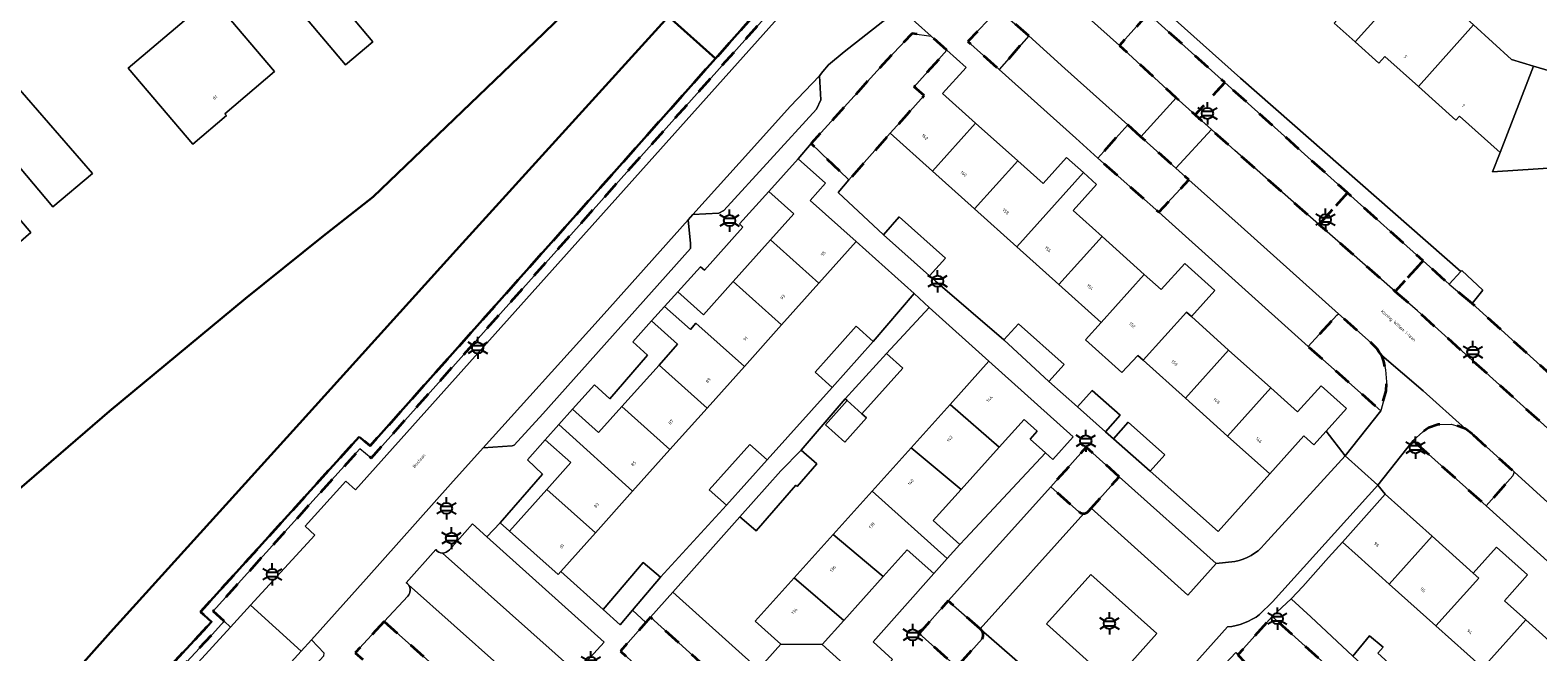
# Model space of a CAD drawing. Extents: x 105780 to 185197, y 477999 to 525027.
# Tile 221 of 256: x 108514 to 108685, y 479620 to 479691. Entities that reach past the tile are written whole.
import ezdxf
from ezdxf.enums import TextEntityAlignment as Align

# ---------------------------------------------------------------- set-up
doc = ezdxf.new("R2010")
doc.units = 0
doc.linetypes.add('XX-HIDDEN', pattern=[4, 2, -2])
for name, color, linetype, lineweight in [('B-GV-GR-MATERIAALGRENS-G', 252, 'XX-HIDDEN', 35), ('B-RO-IE-MEUBILAIR_WEGMEUBILAIR-S', 252, 'Continuous', 25), ('B-WE-GW-WATERGANG_SLOOT_INSTEEK-G', 252, 'Continuous', 30), ('B-XX-KG-KADASTRAAL_BEBOUWING-G', 252, 'Continuous', 20), ('B1-WE-OG-BEBOUWING-T18', 7, 'Continuous', 18), ('B1-WE-OG-TERREIN_ERF-GV', 252, 'Continuous', 18), ('B1-WE-OG-TOPOGRAFIE-T18', 10, 'Continuous', 18), ('B1-WE-VH-VERHARDING_ASFALT-GV', 252, 'Continuous', 18), ('B1-WE-VH-VERHARDING_BETONSTRAATSTEEN-GV', 252, 'Continuous', 18), ('B1-WE-VH-VERHARDING_TEGEL-GV', 252, 'Continuous', 18)]:
    doc.layers.add(name, color=color, linetype=linetype, lineweight=lineweight)
doc.styles.add('NLCS-ISO', font='NLCS-ISO.ttf')
doc.styles.add('NLCS-ISO-M200-T18', font='NLCS-ISO.ttf', dxfattribs={"height": 0.36})

# ---------------------------------------------------------------- blocks, each defined once
blk = doc.blocks.new('B-SIE-WEG_LICHTMAST-SO')
at = {"ltscale": 0.1}
for p, q in [((-1.1, 0.63), (-2.19, 1.27)), ((0, 1.27), (0, 2.53)), ((1.1, 0.63), (2.19, 1.27)), ((-1.1, -0.63), (-2.19, -1.27)), ((0, -1.27), (0, -2.53)), ((1.1, -0.63), (2.19, -1.27))]:
    blk.add_line(p, q, dxfattribs=at)
at = {"flags": 128}
for points in [[(-1.16, 0.5), (1.16, 0.5)], [(-1.16, -0.5), (1.16, -0.5)]]:
    blk.add_lwpolyline(points, dxfattribs=at)
at = {"ltscale": 0.1}
blk.add_circle((0, 0), 1.27, dxfattribs=at)
at = {"style": 'NLCS-ISO'}
blk.add_attdef('TYPE', text='', height=1.8, dxfattribs=at).set_placement((0, 2.53), align=Align.BOTTOM_CENTER)

msp = doc.modelspace()

# ---------------------------------------------------------------- linework, layer by layer
at = {"layer": 'B-GV-GR-MATERIAALGRENS-G', "flags": 128}
for points in [[(108598.303, 479692.723), (108605.861, 479701.238), (108605.63, 479703.053), (108604.682, 479702.582), (108604.811, 479701.567), (108600.415, 479696.684), (108599.851, 479696.058), (108597.685, 479693.653), (108595.497, 479691.224), (108592.123, 479687.44), (108552.939, 479643.49), (108551.687, 479644.514), (108533.72, 479624.677), (108534.953, 479623.548), (108519.728, 479607.091), (108506.237, 479592.248), (108505.706, 479591.823), (108505.239, 479591.611), (108503.971, 479591.372), (108503.007, 479591.389), (108501.856, 479591.582), (108501.477, 479591.732), (108494.675, 479599.95), (108493.488, 479599.826), (108496.057, 479596.796), (108501.296, 479590.621), (108505.252, 479590.519), (108506.242, 479590.968), (108506.99, 479591.59), (108520.465, 479606.415), (108535.047, 479622.15), (108536.37, 479623.607), (108535.13, 479624.744), (108551.791, 479643.138), (108553.047, 479642.109)], [(108627.621, 479689.985), (108624.171, 479692.987), (108620.714, 479689.345), (108624.272, 479686.168)], [(108641.18, 479692.515), (108637.919, 479688.897), (108644.361, 479682.97), (108646.503, 479681.032), (108649.848, 479684.717)], [(108618.353, 479688.357), (108616.565, 479689.96), (108614.425, 479690.268), (108611.574, 479687.288), (108602.957, 479677.77), (108607.243, 479673.644), (108611.924, 479678.943), (108613.798, 479681.032), (108615.764, 479683.223), (108614.647, 479684.225)], [(108649.848, 479684.717), (108646.503, 479681.032), (108648.347, 479679.365), (108650.984, 479676.98), (108660.539, 479668.598), (108663.788, 479672.177)], [(108640.347, 479678.553), (108638.86, 479679.889), (108635.446, 479676.132), (108642.391, 479669.989), (108645.795, 479673.665), (108644.304, 479674.998)], [(108663.788, 479672.177), (108660.539, 479668.598), (108669.185, 479661.013), (108672.337, 479664.486)], [(108677.901, 479659.636), (108675.305, 479661.816), (108672.337, 479664.486), (108669.185, 479661.013), (108671.7, 479658.806), (108691.118, 479641.285), (108694.282, 479644.771)], [(108667.664, 479653.738), (108667.376, 479654.104), (108667.083, 479654.534), (108666.471, 479655.163), (108662.765, 479658.461), (108662.581, 479658.327), (108659.324, 479654.743), (108667.548, 479647.47), (108668.147, 479649.744), (108668.206, 479650.758), (108668.088, 479652.124), (108667.906, 479653.048)], [(108677.946, 479644.816), (108677.15, 479645.416), (108676.329, 479645.716), (108675.537, 479645.947), (108674.069, 479645.924), (108672.958, 479645.539), (108672.322, 479645.09), (108671.202, 479644.085), (108677.204, 479638.752), (108679.514, 479636.7), (108682.532, 479640.096), (108682.66, 479640.538)], [(108554.543, 479623.562), (108551.238, 479620.018), (108552.675, 479618.737), (108566.359, 479606.539), (108569.525, 479610.234)], [(108584.719, 479624.05), (108584.196, 479623.459), (108581.313, 479620.203), (108590.974, 479611.5), (108591.28, 479611.853), (108592.11, 479612.796), (108593.782, 479614.497), (108593.953, 479614.671), (108594.079, 479615.005), (108594.388, 479615.341)]]:
    msp.add_lwpolyline(points, close=True, dxfattribs=at)
for points in [[(108637.892, 479639.995), (108634.157, 479643.341), (108630.129, 479638.853), (108633.323, 479636.021)], [(108634.389, 479636.072), (108634.694, 479636.413), (108637.892, 479639.995)], [(108622.114, 479622.724), (108618.507, 479625.902), (108615.2, 479622.218), (108619.458, 479618.407), (108622.344, 479621.619)], [(108622.223, 479622.628), (108622.114, 479622.724)], [(108675.595, 479606.318), (108669.443, 479611.351), (108655.233, 479624.13), (108651.355, 479619.806), (108655.159, 479615.725)]]:
    msp.add_lwpolyline(points, dxfattribs=at)
for points in [[(108633.323, 479636.021, 0.2004429), (108633.867, 479635.822)], [(108633.867, 479635.822, 0.2024935), (108634.389, 479636.072)], [(108622.344, 479621.619, 0.3597), (108622.223, 479622.628)]]:
    msp.add_lwpolyline(points, format="xyb", dxfattribs=at)
at = {"layer": 'B-WE-GW-WATERGANG_SLOOT_INSTEEK-G', "flags": 128}
for points in [[(108598.459, 479696.986), (108598.557, 479698.338), (108598.543, 479699.614), (108598.393, 479701.01), (108596.975, 479702.427), (108595.84, 479703.187), (108593.706, 479704.926), (108590.932, 479706.061), (108591.292, 479704.76), (108591.554, 479702.92), (108591.035, 479700.707), (108590.472, 479698.711), (108589.788, 479696.645), (108588.837, 479694.848), (108587.6, 479693.096), (108586.787, 479692.202), (108592.123, 479687.44), (108595.497, 479691.224), (108597.685, 479693.653), (108597.906, 479694.295), (108598.27, 479695.773)], [(108551.687, 479644.514), (108552.939, 479643.49), (108592.123, 479687.44), (108586.787, 479692.202), (108563.401, 479666.493), (108544.226, 479645.218), (108523.507, 479622.347), (108505.333, 479601.992), (108504.72, 479601.439), (108503.509, 479600.915), (108502.121, 479600.726), (108494.675, 479599.95), (108501.477, 479591.732), (108501.856, 479591.582), (108503.007, 479591.389), (108503.971, 479591.372), (108505.239, 479591.611), (108505.706, 479591.823), (108506.237, 479592.248), (108519.728, 479607.091), (108534.953, 479623.548), (108533.72, 479624.677)]]:
    msp.add_lwpolyline(points, close=True, dxfattribs=at)
msp.add_lwpolyline([(108578.077, 479695.621), (108572.599, 479690.252), (108553.3, 479671.735), (108547.447, 479667.146), (108538.806, 479660.199), (108523.392, 479647.432), (108509.293, 479635.306), (108496.823, 479623.539), (108486.708, 479614.901), (108495.244, 479605.266), (108497.281, 479602.966), (108502.121, 479600.726), (108503.509, 479600.915), (108504.72, 479601.439), (108505.333, 479601.992), (108523.507, 479622.347), (108544.226, 479645.218), (108563.401, 479666.493), (108586.787, 479692.202)], dxfattribs=at)
at = {"layer": 'B-XX-KG-KADASTRAAL_BEBOUWING-G', "flags": 128}
for points in [[(108546.812, 479706.995), (108538.805, 479700.152), (108550.137, 479686.699), (108553.247, 479689.318), (108550.643, 479692.41), (108555.589, 479696.576)], [(108535.852, 479693.29), (108538.518, 479695.506), (108530.22, 479705.216), (108527.688, 479703.103), (108535.016, 479694.424), (108525.495, 479686.309), (108532.832, 479677.702), (108536.637, 479680.945), (108536.46, 479681.153), (108542.1, 479685.96)], [(108672.338, 479697.894), (108669.278, 479700.699), (108668.337, 479699.672), (108665.081, 479702.656), (108658.892, 479695.718), (108662.897, 479692.139), (108662.265, 479691.432), (108664.627, 479689.321)], [(108678.07, 479691.247), (108674.937, 479694.119), (108675.631, 479694.876), (108672.338, 479697.894), (108664.627, 479689.321), (108667.326, 479686.909), (108667.995, 479687.657), (108671.831, 479684.228)], [(108684.868, 479686.553), (108682.38, 479687.296), (108678.07, 479691.247), (108671.831, 479684.228), (108676.071, 479680.438), (108676.475, 479680.891), (108681.099, 479676.757)], [(108618.353, 479688.357), (108614.647, 479684.225), (108615.764, 479683.223), (108613.798, 479681.032), (108611.924, 479678.943), (108616.706, 479674.651), (108621.596, 479680.101), (108617.861, 479683.451), (108620.519, 479686.414)], [(108510.18, 479687.323), (108501.253, 479679.805), (108500.41, 479680.784), (108495.651, 479676.613), (108508.087, 479662.176), (108514.479, 479667.706), (108510.253, 479672.612), (108513.185, 479675.081), (108516.96, 479670.597), (108521.457, 479674.384)], [(108692.994, 479685.908), (108687.82, 479685.672), (108684.868, 479686.553), (108681.099, 479676.757), (108680.235, 479674.579), (108693.459, 479675.442)], [(108626.38, 479675.811), (108621.596, 479680.101), (108616.706, 479674.651), (108621.488, 479670.359)], [(108598.158, 479672.34), (108600.978, 479669.817), (108598.331, 479666.858), (108603.823, 479661.945), (108608.046, 479666.666), (108602.832, 479671.331), (108604.576, 479673.28), (108601.478, 479676.051)], [(108633.82, 479674.484), (108631.901, 479676.205), (108629.244, 479673.242), (108626.38, 479675.811), (108621.488, 479670.359), (108626.27, 479666.067)], [(108633.82, 479674.484), (108626.27, 479666.067), (108631.052, 479661.775), (108635.947, 479667.23), (108632.654, 479670.184), (108635.311, 479673.147)], [(108611.144, 479667.434), (108616.373, 479662.766), (108618.175, 479664.785), (108612.946, 479669.453)], [(108640.73, 479662.94), (108635.947, 479667.23), (108631.052, 479661.775), (108635.835, 479657.483)], [(108598.331, 479666.858), (108594.108, 479662.137), (108599.599, 479657.224), (108603.823, 479661.945)], [(108640.73, 479662.94), (108635.835, 479657.483), (108634.072, 479655.517), (108638.198, 479651.816), (108639.992, 479653.752), (108640.617, 479653.191), (108645.514, 479658.649), (108646.076, 479658.145), (108648.733, 479661.108), (108645.316, 479664.173), (108642.659, 479661.21)], [(108594.108, 479662.137), (108590.731, 479658.362), (108587.818, 479660.967), (108586.336, 479659.31), (108589.286, 479656.671), (108589.875, 479657.424), (108595.376, 479652.503), (108599.599, 479657.224)], [(108676.607, 479663.252), (108675.305, 479661.816), (108677.901, 479659.636), (108679.134, 479661.13), (108676.73, 479663.388)], [(108586.336, 479659.31), (108584.853, 479657.652), (108587.803, 479655.013), (108585.699, 479652.661), (108591.153, 479647.782), (108595.376, 479652.503), (108589.875, 479657.424), (108589.286, 479656.671)], [(108650.297, 479654.359), (108646.076, 479658.145), (108645.514, 479658.649), (108640.617, 479653.191), (108645.399, 479648.899)], [(108609.991, 479655.319), (108608.055, 479657.047), (108603.416, 479651.85), (108605.352, 479650.122)], [(108624.798, 479655.513), (108629.89, 479650.796), (108631.644, 479652.723), (108626.458, 479657.338)], [(108611.51, 479653.96), (108606.811, 479648.82), (108607.034, 479648.62), (108608.702, 479647.126), (108613.336, 479652.3)], [(108655.081, 479650.069), (108650.297, 479654.359), (108645.399, 479648.899), (108650.181, 479644.607)], [(108585.699, 479652.661), (108581.476, 479647.94), (108586.93, 479643.06), (108591.153, 479647.782)], [(108623.116, 479653.092), (108618.699, 479648.178), (108624.286, 479643.341), (108627.092, 479646.463), (108628.564, 479645.14), (108627.775, 479644.262), (108629.508, 479642.704), (108630.351, 479641.946), (108632.659, 479644.515)], [(108655.081, 479650.069), (108650.181, 479644.607), (108654.963, 479640.315), (108658.816, 479644.61), (108659.94, 479643.602), (108661.345, 479645.169), (108663.646, 479647.734), (108660.779, 479650.304), (108658.122, 479647.341)], [(108608.702, 479647.126), (108607.034, 479648.62), (108604.566, 479645.864), (108606.755, 479643.903), (108609.224, 479646.659)], [(108618.699, 479648.178), (108614.282, 479643.263), (108619.978, 479638.548), (108624.286, 479643.341)], [(108633.156, 479647.906), (108636.339, 479645.09), (108637.996, 479646.962), (108634.813, 479649.779)], [(108581.476, 479647.94), (108578.849, 479645.003), (108575.904, 479647.637), (108574.352, 479645.902), (108582.706, 479638.339), (108586.93, 479643.06)], [(108574.352, 479645.902), (108572.8, 479644.167), (108575.681, 479641.589), (108572.966, 479638.554), (108578.483, 479633.618), (108582.706, 479638.339)], [(108637.238, 479644.295), (108641.395, 479640.617), (108643.051, 479642.49), (108638.894, 479646.167)], [(108597.975, 479641.891), (108596.017, 479643.653), (108591.387, 479638.508), (108593.345, 479636.746)], [(108619.978, 479638.548), (108614.282, 479643.263), (108609.865, 479638.349), (108618.39, 479630.719), (108619.819, 479632.31), (108616.806, 479635.018)], [(108601.804, 479643.007), (108599.53, 479640.658), (108594.869, 479635.453), (108595.095, 479635.257), (108596.721, 479633.85), (108601.204, 479639.029), (108601.355, 479638.898), (108603.581, 479641.469)], [(108572.966, 479638.554), (108568.743, 479633.833), (108574.26, 479628.897), (108574.572, 479629.246), (108578.483, 479633.618)], [(108609.865, 479638.349), (108605.447, 479633.434), (108611.132, 479628.668), (108613.852, 479631.694), (108616.846, 479629.002), (108618.39, 479630.719)], [(108673.36, 479633.242), (108668.059, 479637.994), (108663.2, 479632.575), (108664.987, 479630.973), (108668.501, 479627.822)], [(108611.132, 479628.668), (108605.447, 479633.434), (108601.03, 479628.52), (108606.666, 479623.699)], [(108678.038, 479629.048), (108673.36, 479633.242), (108668.501, 479627.822), (108673.802, 479623.069), (108678.661, 479628.489)], [(108678.038, 479629.048), (108678.661, 479628.489), (108673.802, 479623.069), (108679.104, 479618.317), (108683.986, 479623.762), (108681.563, 479625.934), (108684.177, 479628.85), (108680.675, 479631.989)], [(108585.858, 479628.604), (108583.89, 479630.27), (108579.357, 479624.916), (108581.292, 479623.211), (108582.683, 479624.854)], [(108601.03, 479628.52), (108596.613, 479623.605), (108599.518, 479620.994), (108604.198, 479620.953), (108606.666, 479623.699)], [(108689.287, 479619.009), (108683.986, 479623.762), (108679.104, 479618.317), (108684.405, 479613.564)], [(108606.632, 479618.765), (108604.198, 479620.953), (108599.518, 479620.994), (108596.983, 479618.174), (108596.765, 479617.931), (108601.792, 479613.413)], [(108667.579, 479619.629), (108667.202, 479619.974), (108667.826, 479620.656), (108666.256, 479621.947), (108664.389, 479619.655), (108666.127, 479618.044), (108668.357, 479616.002), (108669.809, 479617.587)]]:
    msp.add_lwpolyline(points, close=True, dxfattribs=at)
at = {"layer": 'B1-WE-OG-TERREIN_ERF-GV', "flags": 128}
for points in [[(108538.805, 479700.152), (108546.812, 479706.995), (108555.589, 479696.576), (108550.643, 479692.41), (108553.247, 479689.318), (108550.137, 479686.699)], [(108525.495, 479686.309), (108535.016, 479694.424), (108527.688, 479703.103), (108530.22, 479705.216), (108538.518, 479695.506), (108535.852, 479693.29), (108542.1, 479685.96), (108536.46, 479681.153), (108536.637, 479680.945), (108532.832, 479677.702)], [(108495.651, 479676.613), (108500.41, 479680.784), (108501.253, 479679.805), (108510.18, 479687.323), (108521.457, 479674.384), (108516.96, 479670.597), (108513.185, 479675.081), (108510.253, 479672.612), (108514.479, 479667.706), (108508.087, 479662.176)], [(108626.27, 479666.067), (108621.488, 479670.359), (108616.706, 479674.651), (108611.924, 479678.943), (108607.243, 479673.644), (108605.998, 479672.228), (108611.144, 479667.434), (108612.946, 479669.453), (108618.175, 479664.785), (108616.373, 479662.766), (108617.054, 479662.18), (108624.798, 479655.513), (108626.458, 479657.338), (108631.644, 479652.723), (108629.89, 479650.796), (108633.156, 479647.906), (108634.813, 479649.779), (108637.996, 479646.962), (108636.339, 479645.09), (108637.238, 479644.295), (108638.894, 479646.167), (108643.051, 479642.49), (108641.395, 479640.617), (108649.109, 479633.792), (108654.963, 479640.315), (108650.181, 479644.607), (108645.399, 479648.899), (108640.617, 479653.191), (108639.992, 479653.752), (108638.198, 479651.816), (108634.072, 479655.517), (108635.835, 479657.483), (108631.052, 479661.775)], [(108598.331, 479666.858), (108600.978, 479669.817), (108598.158, 479672.34), (108594.814, 479668.662), (108595.209, 479668.309), (108590.867, 479663.412), (108590.401, 479663.808), (108587.818, 479660.967), (108590.731, 479658.362), (108594.108, 479662.137)], [(108605.352, 479650.122), (108603.416, 479651.85), (108608.055, 479657.047), (108609.991, 479655.319), (108614.651, 479660.757), (108608.046, 479666.666), (108603.823, 479661.945), (108599.599, 479657.224), (108595.376, 479652.503), (108591.153, 479647.782), (108586.93, 479643.06), (108582.706, 479638.339), (108578.483, 479633.618), (108574.572, 479629.246), (108579.357, 479624.916), (108583.89, 479630.27), (108585.858, 479628.604), (108593.345, 479636.746), (108591.387, 479638.508), (108596.017, 479643.653), (108597.975, 479641.891)], [(108614.282, 479643.263), (108618.699, 479648.178), (108623.116, 479653.092), (108616.344, 479659.178), (108611.51, 479653.96), (108613.336, 479652.3), (108608.702, 479647.126), (108609.224, 479646.659), (108606.755, 479643.903), (108604.566, 479645.864), (108607.034, 479648.62), (108606.811, 479648.82), (108601.804, 479643.007), (108603.581, 479641.469), (108601.355, 479638.898), (108601.204, 479639.029), (108596.721, 479633.85), (108595.095, 479635.257), (108594.869, 479635.453), (108587.257, 479626.916), (108596.983, 479618.174), (108599.518, 479620.994), (108596.613, 479623.605), (108601.03, 479628.52), (108605.447, 479633.434), (108609.865, 479638.349)], [(108585.699, 479652.661), (108587.803, 479655.013), (108584.853, 479657.652), (108582.726, 479655.272), (108584.39, 479653.76), (108580.129, 479648.821), (108578.368, 479650.394), (108575.904, 479647.637), (108578.849, 479645.003), (108581.476, 479647.94)], [(108629.508, 479642.704), (108627.775, 479644.262), (108628.564, 479645.14), (108627.092, 479646.463), (108624.286, 479643.341), (108619.978, 479638.548), (108616.806, 479635.018), (108619.819, 479632.31), (108620.452, 479632.989)], [(108572.8, 479644.167), (108570.774, 479641.902), (108572.49, 479640.265), (108567.685, 479634.78), (108568.743, 479633.833), (108572.966, 479638.554), (108575.681, 479641.589)], [(108616.846, 479629.002), (108613.852, 479631.694), (108611.132, 479628.668), (108606.666, 479623.699), (108604.198, 479620.953), (108606.632, 479618.765), (108609.456, 479616.227), (108612.194, 479619.274), (108609.974, 479621.269)], [(108587.257, 479626.916), (108584.719, 479624.05), (108594.388, 479615.341), (108596.765, 479617.931), (108596.983, 479618.174)]]:
    msp.add_lwpolyline(points, close=True, dxfattribs=at)
for points in [[(108509.293, 479635.306), (108523.392, 479647.432), (108538.806, 479660.199), (108547.447, 479667.146), (108553.3, 479671.735), (108572.599, 479690.252), (108578.077, 479695.621)], [(108642.102, 479693.714), (108651.634, 479685.203), (108676.607, 479663.252), (108676.73, 479663.388), (108679.134, 479661.13), (108677.901, 479659.636), (108694.282, 479644.771)], [(108693.459, 479675.442), (108680.235, 479674.579), (108681.099, 479676.757), (108676.475, 479680.891), (108676.071, 479680.438), (108671.831, 479684.228), (108667.995, 479687.657), (108667.326, 479686.909), (108664.627, 479689.321), (108662.265, 479691.432)], [(108678.07, 479691.247), (108682.38, 479687.296), (108684.868, 479686.553), (108687.82, 479685.672), (108692.994, 479685.908), (108697.135, 479686.096), (108697.064, 479687.657), (108701.103, 479687.84), (108705.415, 479688.036), (108705.476, 479686.693), (108709.822, 479686.89), (108715.261, 479687.137), (108717.894, 479688.547), (108718.145, 479688.682), (108722.266, 479690.888)], [(108679.104, 479618.317), (108673.802, 479623.069), (108668.501, 479627.822), (108664.987, 479630.973), (108663.2, 479632.575), (108661.631, 479630.825), (108658.694, 479627.549), (108657.389, 479626.14), (108657.412, 479626.119), (108659.606, 479624.087), (108664.389, 479619.655), (108666.256, 479621.947), (108667.826, 479620.656), (108667.202, 479619.974)]]:
    msp.add_lwpolyline(points, dxfattribs=at)
at = {"layer": 'B1-WE-VH-VERHARDING_ASFALT-GV', "flags": 128}
for points in [[(108627.048, 479698.632), (108625.498, 479700.61), (108624.897, 479703.344), (108624.939, 479704.301), (108625.64, 479706.737), (108618.137, 479698.422), (108622.604, 479694.26), (108624.171, 479692.987), (108627.621, 479689.985), (108631.725, 479686.298), (108638.86, 479679.889), (108640.347, 479678.553), (108644.361, 479682.97), (108637.919, 479688.897)], [(108671.7, 479658.806), (108669.185, 479661.013), (108660.539, 479668.598), (108650.984, 479676.98), (108648.347, 479679.365), (108644.304, 479674.998), (108645.795, 479673.665), (108651.718, 479668.358), (108662.765, 479658.461), (108666.471, 479655.163), (108667.083, 479654.534), (108667.376, 479654.104), (108667.664, 479653.738), (108672.349, 479649.734), (108677.15, 479645.416), (108677.946, 479644.816), (108682.66, 479640.538), (108688.598, 479635.149), (108697.78, 479626.816), (108701.926, 479631.533), (108697.428, 479635.591), (108691.118, 479641.285)]]:
    msp.add_lwpolyline(points, close=True, dxfattribs=at)
for points in [[(108601.071, 479694.156), (108551.267, 479638.5), (108550.167, 479639.476), (108545.581, 479634.372), (108546.667, 479633.377), (108539.37, 479625.408), (108545.125, 479620.198), (108546.29, 479621.485), (108552.508, 479628.424), (108562.057, 479639.14), (108565.755, 479643.275), (108578.809, 479657.702), (108580.121, 479659.175), (108588.992, 479669.132), (108589.542, 479669.742), (108596.19, 479677.115), (108600.579, 479681.984), (108603.882, 479685.462), (108604.267, 479685.948), (108604.932, 479686.692), (108606.687, 479688.159), (108613.023, 479693.139)], [(108512.033, 479583.46), (108518.863, 479591.131), (108529.974, 479603.308), (108539.992, 479614.527), (108540.602, 479615.203), (108545.125, 479620.198), (108539.37, 479625.408), (108537.109, 479622.938), (108523.232, 479607.781), (108513.827, 479597.382)]]:
    msp.add_lwpolyline(points, dxfattribs=at)
at = {"layer": 'B1-WE-VH-VERHARDING_BETONSTRAATSTEEN-GV', "flags": 128}
for points in [[(108627.621, 479689.985), (108624.272, 479686.168), (108632.976, 479678.397), (108635.446, 479676.132), (108638.86, 479679.889), (108631.725, 479686.298)], [(108603.55, 479681.681), (108604.055, 479682.746), (108603.882, 479685.462), (108600.579, 479681.984), (108596.19, 479677.115), (108589.542, 479669.742), (108592.495, 479669.899), (108593.062, 479670.167)], [(108648.347, 479679.365), (108646.503, 479681.032), (108644.361, 479682.97), (108640.347, 479678.553), (108644.304, 479674.998)], [(108651.718, 479668.358), (108645.795, 479673.665), (108642.391, 479669.989), (108659.324, 479654.743), (108662.581, 479658.327), (108662.765, 479658.461)], [(108589.266, 479665.883), (108589.251, 479666.432), (108588.992, 479669.132), (108580.121, 479659.175), (108578.809, 479657.702), (108565.755, 479643.275), (108569.053, 479643.512), (108569.269, 479643.587), (108572.525, 479647.133)], [(108637.892, 479639.995), (108634.694, 479636.413), (108645.685, 479626.566), (108648.883, 479630.148)], [(108688.598, 479635.149), (108682.66, 479640.538), (108682.532, 479640.096), (108679.514, 479636.7), (108694.538, 479623.127), (108697.78, 479626.816)], [(108634.674, 479628.898), (108629.643, 479623.292), (108637.122, 479616.591), (108642.153, 479622.197)], [(108642.153, 479622.197), (108637.122, 479616.591), (108629.643, 479623.292), (108634.674, 479628.898)], [(108546.8, 479618.682), (108547.697, 479619.693), (108547.727, 479619.993), (108546.29, 479621.485), (108545.125, 479620.198), (108540.602, 479615.203), (108543.065, 479614.639), (108543.311, 479614.747)]]:
    msp.add_lwpolyline(points, close=True, dxfattribs=at)
for points in [[(108667.206, 479639.047), (108663.523, 479642.356), (108654.318, 479632.303)], [(108633.323, 479636.021), (108630.129, 479638.853), (108618.507, 479625.902), (108622.114, 479622.724), (108633.867, 479635.822)], [(108653.809, 479624.362), (108655.263, 479625.791), (108667.206, 479639.047)], [(108650.997, 479630.373), (108648.883, 479630.148), (108645.685, 479626.566), (108634.694, 479636.413), (108634.389, 479636.072)], [(108566.187, 479633.178), (108564.556, 479634.644), (108561.925, 479631.693)], [(108633.867, 479635.822), (108622.114, 479622.724), (108622.223, 479622.628), (108637.781, 479609.082), (108650.158, 479622.949)], [(108561.147, 479631.333), (108576.358, 479617.802), (108579.464, 479621.242), (108566.187, 479633.178)], [(108560.387, 479631.73), (108557.034, 479627.971)], [(108557.279, 479627.734), (108572.833, 479613.898), (108576.358, 479617.802), (108561.147, 479631.333)], [(108557.213, 479626.444), (108554.543, 479623.562), (108569.525, 479610.234), (108572.833, 479613.898), (108557.279, 479627.734)], [(108622.344, 479621.619), (108619.458, 479618.407), (108634.272, 479605.151), (108637.781, 479609.082), (108622.223, 479622.628)]]:
    msp.add_lwpolyline(points, dxfattribs=at)
at = {"layer": 'B1-WE-VH-VERHARDING_BETONSTRAATSTEEN-GV'}
for points in [[(108633.867, 479635.822, -0.2004429), (108633.323, 479636.021)], [(108634.389, 479636.072, -0.2024935), (108633.867, 479635.822)], [(108561.147, 479631.333, -0.2326468), (108560.387, 479631.73)], [(108561.925, 479631.693, -0.2338274), (108561.147, 479631.333)], [(108654.318, 479632.303, -0.1799972), (108650.997, 479630.373)], [(108557.034, 479627.971, -0.0871131), (108557.279, 479627.734)], [(108557.279, 479627.734, -0.3575427), (108557.213, 479626.444)], [(108650.158, 479622.949, 0.1343892), (108653.809, 479624.362)], [(108622.223, 479622.628, -0.3597), (108622.344, 479621.619)]]:
    msp.add_lwpolyline(points, format="xyb", dxfattribs=at)
at = {"layer": 'B1-WE-VH-VERHARDING_TEGEL-GV', "flags": 128}
for points in [[(108545.581, 479634.372), (108550.167, 479639.476), (108551.267, 479638.5), (108601.071, 479694.156), (108610.847, 479705.002), (108608.94, 479706.721), (108608.581, 479706.324), (108607.811, 479705.47), (108607.118, 479704.701), (108605.63, 479703.053), (108605.861, 479701.238), (108598.303, 479692.723), (108553.047, 479642.109), (108551.791, 479643.138), (108535.13, 479624.744), (108536.37, 479623.607), (108537.109, 479622.938), (108539.37, 479625.408), (108546.667, 479633.377)], [(108642.102, 479693.714), (108640.067, 479695.531), (108637.186, 479692.313), (108624.897, 479703.344), (108625.498, 479700.61), (108627.048, 479698.632), (108637.919, 479688.897), (108641.18, 479692.515), (108649.848, 479684.717), (108663.788, 479672.177), (108672.337, 479664.486), (108675.305, 479661.816), (108676.607, 479663.252), (108651.634, 479685.203)], [(108606.811, 479648.82), (108611.51, 479653.96), (108616.344, 479659.178), (108614.651, 479660.757), (108609.991, 479655.319), (108605.352, 479650.122), (108597.975, 479641.891), (108593.345, 479636.746), (108585.858, 479628.604), (108582.683, 479624.854), (108584.196, 479623.459), (108584.719, 479624.05), (108587.257, 479626.916), (108594.869, 479635.453), (108599.53, 479640.658), (108601.804, 479643.007)], [(108667.664, 479653.738), (108667.906, 479653.048), (108668.088, 479652.124), (108668.206, 479650.758), (108668.147, 479649.744), (108667.548, 479647.47), (108663.523, 479642.356), (108667.206, 479639.047), (108671.202, 479644.085), (108672.322, 479645.09), (108672.958, 479645.539), (108674.069, 479645.924), (108675.537, 479645.947), (108676.329, 479645.716), (108677.15, 479645.416), (108672.349, 479649.734)], [(108671.202, 479644.085), (108667.206, 479639.047), (108668.059, 479637.994), (108673.36, 479633.242), (108678.038, 479629.048), (108680.675, 479631.989), (108684.177, 479628.85), (108681.563, 479625.934), (108683.986, 479623.762), (108689.287, 479619.009), (108693.004, 479615.676), (108695.695, 479618.677), (108698.584, 479616.087), (108700.2, 479614.639), (108702.75, 479617.481), (108703.422, 479618.229), (108714.008, 479608.89), (108715.659, 479610.776), (108703.025, 479622.11), (108699.677, 479618.461), (108694.538, 479623.127), (108679.514, 479636.7), (108677.204, 479638.752)], [(108523.232, 479607.781), (108537.109, 479622.938), (108536.37, 479623.607), (108535.047, 479622.15), (108520.465, 479606.415), (108506.99, 479591.59), (108506.242, 479590.968), (108506.785, 479590.349), (108506.959, 479590.148), (108513.827, 479597.382)]]:
    msp.add_lwpolyline(points, close=True, dxfattribs=at)
for points in [[(108582.726, 479655.272), (108584.853, 479657.652), (108586.336, 479659.31), (108587.818, 479660.967), (108590.401, 479663.808), (108590.867, 479663.412), (108595.209, 479668.309), (108594.814, 479668.662), (108598.158, 479672.34), (108601.478, 479676.051), (108602.957, 479677.77), (108611.574, 479687.288), (108614.425, 479690.268), (108616.565, 479689.96), (108613.023, 479693.139), (108606.687, 479688.159), (108604.932, 479686.692), (108604.267, 479685.948), (108603.882, 479685.462), (108604.055, 479682.746), (108603.55, 479681.681), (108593.062, 479670.167), (108592.495, 479669.899), (108589.542, 479669.742), (108588.992, 479669.132), (108589.251, 479666.432), (108589.266, 479665.883), (108572.525, 479647.133), (108569.269, 479643.587), (108569.053, 479643.512), (108565.755, 479643.275), (108562.057, 479639.14), (108552.508, 479628.424), (108546.29, 479621.485), (108547.727, 479619.993)], [(108613.023, 479693.139), (108616.565, 479689.96), (108618.353, 479688.357), (108620.519, 479686.414), (108617.861, 479683.451), (108621.596, 479680.101), (108626.38, 479675.811), (108629.244, 479673.242), (108631.901, 479676.205), (108633.82, 479674.484), (108635.311, 479673.147), (108632.654, 479670.184), (108635.947, 479667.23), (108640.73, 479662.94), (108642.659, 479661.21), (108645.316, 479664.173), (108648.733, 479661.108), (108646.076, 479658.145), (108650.297, 479654.359), (108655.081, 479650.069), (108658.122, 479647.341), (108660.779, 479650.304), (108663.646, 479647.734), (108661.345, 479645.169), (108663.523, 479642.356), (108667.548, 479647.47), (108659.324, 479654.743), (108642.391, 479669.989), (108635.446, 479676.132), (108632.976, 479678.397), (108624.272, 479686.168), (108620.714, 479689.345), (108624.171, 479692.987)], [(108654.318, 479632.303), (108663.523, 479642.356), (108661.345, 479645.169), (108659.94, 479643.602), (108658.816, 479644.61), (108654.963, 479640.315), (108649.109, 479633.792), (108641.395, 479640.617), (108637.238, 479644.295), (108636.339, 479645.09), (108633.156, 479647.906), (108629.89, 479650.796), (108624.798, 479655.513), (108617.054, 479662.18), (108616.373, 479662.766), (108611.144, 479667.434), (108605.998, 479672.228), (108607.243, 479673.644), (108602.957, 479677.77), (108601.478, 479676.051), (108604.576, 479673.28), (108602.832, 479671.331), (108608.046, 479666.666), (108614.651, 479660.757), (108616.344, 479659.178), (108623.116, 479653.092), (108632.659, 479644.515), (108630.351, 479641.946), (108629.508, 479642.704), (108620.452, 479632.989), (108619.819, 479632.31), (108618.39, 479630.719), (108616.846, 479629.002), (108609.974, 479621.269), (108612.194, 479619.274)], [(108561.925, 479631.693), (108564.556, 479634.644), (108566.187, 479633.178), (108567.685, 479634.78), (108572.49, 479640.265), (108570.774, 479641.902), (108572.8, 479644.167), (108574.352, 479645.902), (108575.904, 479647.637), (108578.368, 479650.394), (108580.129, 479648.821), (108584.39, 479653.76), (108582.726, 479655.272)], [(108650.158, 479622.949), (108637.781, 479609.082), (108634.272, 479605.151), (108619.458, 479618.407), (108615.2, 479622.218), (108618.507, 479625.902), (108630.129, 479638.853), (108634.157, 479643.341), (108637.892, 479639.995), (108648.883, 479630.148), (108650.997, 479630.373)], [(108637.178, 479600.19), (108638.396, 479601.531), (108639.729, 479602.999), (108637.536, 479605.099), (108637.975, 479605.581), (108649.909, 479618.789), (108651.118, 479620.061), (108651.355, 479619.806), (108655.233, 479624.13), (108657.389, 479626.14), (108658.694, 479627.549), (108661.631, 479630.825), (108663.2, 479632.575), (108668.059, 479637.994), (108667.206, 479639.047), (108655.263, 479625.791), (108653.809, 479624.362)], [(108590.974, 479611.5), (108581.313, 479620.203), (108584.196, 479623.459), (108582.683, 479624.854), (108581.292, 479623.211), (108579.357, 479624.916), (108574.572, 479629.246), (108574.26, 479628.897), (108568.743, 479633.833), (108567.685, 479634.78), (108566.187, 479633.178), (108579.464, 479621.242), (108576.358, 479617.802)], [(108557.034, 479627.971), (108560.387, 479631.73)], [(108551.238, 479620.018), (108554.543, 479623.562), (108557.213, 479626.444)], [(108664.389, 479619.655), (108659.606, 479624.087), (108657.412, 479626.119), (108657.389, 479626.14), (108655.233, 479624.13), (108669.443, 479611.351)]]:
    msp.add_lwpolyline(points, dxfattribs=at)
at = {"layer": 'B1-WE-VH-VERHARDING_TEGEL-GV'}
for points in [[(108560.387, 479631.73, 0.2326468), (108561.147, 479631.333)], [(108561.147, 479631.333, 0.2338274), (108561.925, 479631.693)], [(108650.997, 479630.373, 0.1799972), (108654.318, 479632.303)], [(108557.279, 479627.734, 0.0871131), (108557.034, 479627.971)], [(108557.213, 479626.444, 0.3575427), (108557.279, 479627.734)], [(108653.809, 479624.362, -0.1343892), (108650.158, 479622.949)]]:
    msp.add_lwpolyline(points, format="xyb", dxfattribs=at)

# ---------------------------------------------------------------- block references
at = {"layer": 'B-RO-IE-MEUBILAIR_WEGMEUBILAIR-S', "xscale": 0.5, "yscale": 0.5, "zscale": 0.5}
for p in [(108647.895, 479681.194), (108593.699, 479669.047), (108661.261, 479669.137), (108617.289, 479662.166), (108565.141, 479654.607), (108677.994, 479654.123), (108634.09, 479644.061), (108671.471, 479643.278), (108561.594, 479636.404), (108562.171, 479633.022), (108541.85, 479628.916), (108636.777, 479623.347), (108655.817, 479623.894), (108614.477, 479622.057), (108577.968, 479618.939)]:
    msp.add_blockref('B-SIE-WEG_LICHTMAST-SO', p, dxfattribs=at)

# ---------------------------------------------------------------- texts
at = {"layer": 'B1-WE-OG-BEBOUWING-T18', "style": 'NLCS-ISO-M200-T18'}
for s, rotation, p in [('5', 318.3, (108670.348, 479687.626)), ('81', 40.5, (108535.342, 479683.002)), ('7', 318.2, (108676.881, 479682.076)), ('162', 318.1, (108615.852, 479678.532)), ('160', 319.3, (108620.234, 479674.361)), ('158', 319.3, (108625.016, 479670.069)), ('95', 48, (108604.312, 479665.287)), ('156', 319.3, (108629.798, 479665.777)), ('154', 319.3, (108634.58, 479661.485)), ('93', 48.3, (108599.722, 479660.359)), ('152', 319.3, (108639.362, 479657.193)), ('91', 48.2, (108595.497, 479655.638)), ('150', 319.3, (108644.144, 479652.901)), ('89', 48.2, (108591.274, 479650.916)), ('144', 48.2, (108623.184, 479648.819)), ('148', 319.3, (108648.926, 479648.609)), ('87', 48.2, (108587.05, 479646.195)), ('142', 49.7, (108618.659, 479644.287)), ('146', 318.1, (108653.722, 479644.136)), ('85', 48.2, (108582.827, 479641.474)), ('140', 49.7, (108614.243, 479639.372)), ('83', 48.2, (108578.604, 479636.753)), ('138', 49.7, (108609.824, 479634.458)), ('81', 48, (108574.686, 479632.102)), ('98', 317.9, (108667.06, 479632.319)), ('136', 49.7, (108605.407, 479629.543)), ('96', 319.3, (108672.328, 479627.154)), ('134', 48.2, (108601.058, 479624.738)), ('94', 319.3, (108677.629, 479622.401))]:
    msp.add_text(s, height=0.36, rotation=rotation, dxfattribs=at).set_placement(p, align=Align.MIDDLE)
at = {"layer": 'B1-WE-OG-TOPOGRAFIE-T18', "style": 'NLCS-ISO-M200-T18'}
for s, rotation, p in [('Koning Willem I-laan', 318.1, (108669.52, 479657.095)), ('Boslaan', 49.5, (108558.48, 479641.792))]:
    msp.add_text(s, height=0.36, rotation=rotation, dxfattribs=at).set_placement(p, align=Align.MIDDLE)

doc.saveas('drawing.dxf')
